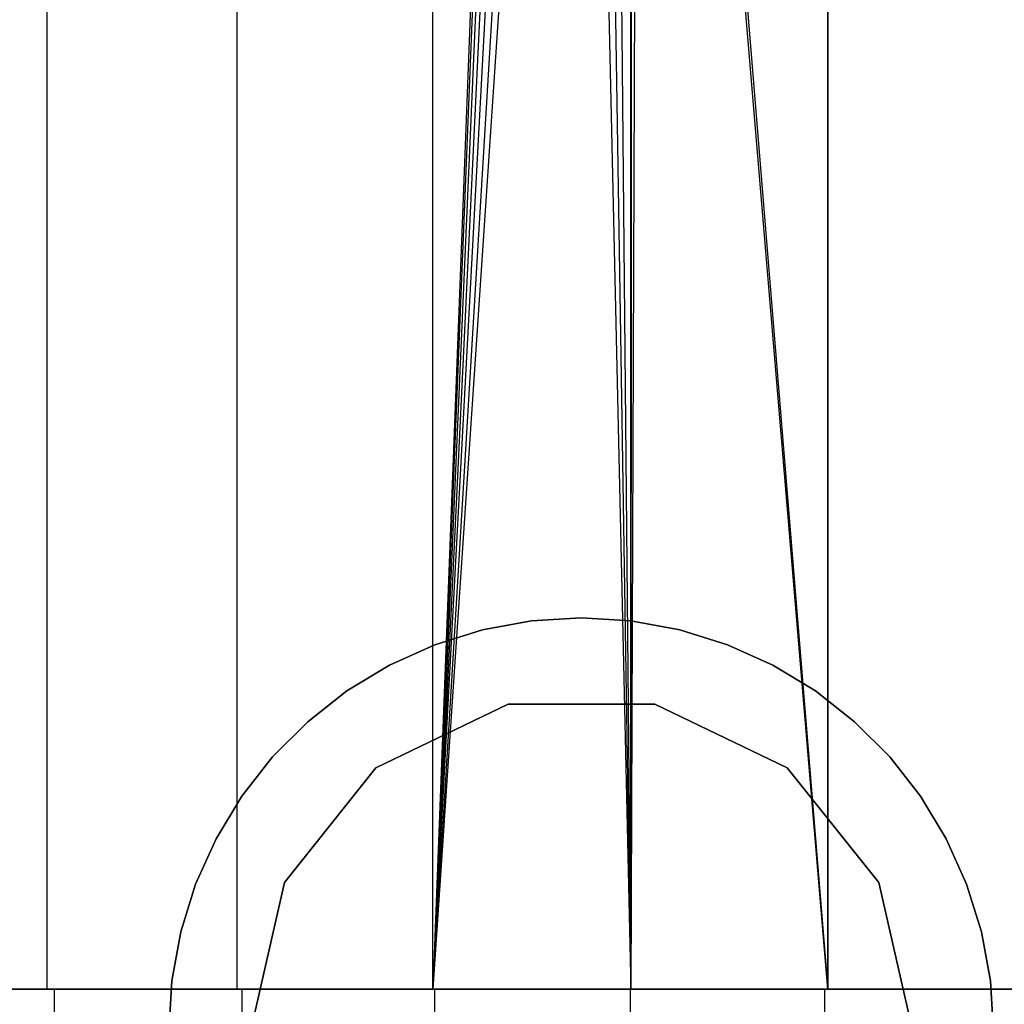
# Model space of a CAD drawing. Extents: x -1.48 to 1.48, y 1.73 to 4.61.
# Tile 3 of 5: x -0.54 to 0.4, y 2.23 to 3.17. Entities that reach past the tile are written whole.
import ezdxf

# ---------------------------------------------------------------- set-up
doc = ezdxf.new("R2010")
doc.units = 0
doc.header["$MEASUREMENT"] = 0
doc.layers.get('0').update_dxf_attribs({"color": 13, "linetype": 'CONTINUOUS'})

# ---------------------------------------------------------------- blocks, each defined once
blk = doc.blocks.new('ORLA-LED-M_STL')
at = {"color": 0}
for p, q in [((-0.50989, 2.24591, 5.2749), (-0.50989, 4.60811, 5.2749)), ((-0.50989, 2.24591, 5.2749), (-0.50989, 4.60811, 5.2749)), ((-0.50989, 2.24591, 8.04597), (-0.50989, 4.60811, 8.04597)), ((-0.50989, 2.24591, 8.04597), (-0.50989, 4.60811, 8.04597)), ((-0.32852, 2.24591, 5.22107), (-0.32852, 4.60811, 5.22107)), ((-0.32852, 2.24591, 5.22107), (-0.32852, 4.60811, 5.22107)), ((-0.32852, 2.24591, 8.0998), (-0.32852, 4.60811, 8.0998)), ((-0.32852, 2.24591, 8.0998), (-0.32852, 4.60811, 8.0998)), ((-0.14177, 2.24591, 5.19088), (-0.14177, 4.60811, 5.19088)), ((-0.14177, 2.24591, 5.19088), (-0.14177, 4.60811, 5.19088)), ((-0.14177, 2.24591, 8.12999), (-0.14177, 4.60811, 8.12999)), ((-0.14177, 2.24591, 8.12999), (-0.14177, 4.60811, 8.12999)), ((0.04732, 2.24591, 5.18481), (0.04732, 4.60811, 5.18481)), ((0.04732, 2.24591, 5.18481), (0.04732, 4.60811, 5.18481)), ((0.23563, 4.60811, 8.11789), (0.23563, 2.24591, 8.11789)), ((0.23563, 2.24591, 5.20298), (0.23563, 4.60811, 5.20298)), ((0.23563, 2.24591, 5.20298), (0.23563, 4.60811, 5.20298)), ((0.23563, 4.60811, 8.11789), (0.23563, 2.24591, 8.11789)), ((-0.05862, 4.40414, 8.13565), (-0.14177, 2.24591, 8.12999)), ((-0.05862, 4.40414, 8.13565), (-0.14177, 2.24591, 8.12999)), ((0.05862, 4.40414, 8.13565), (0.23563, 2.24591, 8.11789)), ((0.05862, 4.40414, 8.13565), (0.23563, 2.24591, 8.11789)), ((-0.05521, 4.39031, 8.13578), (-0.14177, 2.24591, 8.12999)), ((-0.05521, 4.39031, 8.13578), (-0.14177, 2.24591, 8.12999)), ((0.05521, 4.39031, 8.13578), (0.04732, 2.24591, 8.13605)), ((0.05521, 4.39031, 8.13578), (0.04732, 2.24591, 8.13605)), ((0.23563, 2.24591, 8.11789), (0.05521, 4.39031, 8.13578)), ((0.23563, 2.24591, 8.11789), (0.05521, 4.39031, 8.13578)), ((-0.0486, 4.37772, 8.13601), (-0.14177, 2.24591, 8.12999)), ((-0.0486, 4.37772, 8.13601), (-0.14177, 2.24591, 8.12999)), ((0.0486, 4.37772, 8.13601), (0.04732, 2.24591, 8.13605)), ((0.0486, 4.37772, 8.13601), (0.04732, 2.24591, 8.13605)), ((0.04732, 2.24591, 8.13605), (0.04732, 4.37593, 8.13605)), ((0.04732, 2.24591, 8.13605), (0.04732, 4.37593, 8.13605)), ((-0.03916, 4.36706, 8.13629), (-0.14177, 2.24591, 8.12999)), ((-0.03916, 4.36706, 8.13629), (-0.14177, 2.24591, 8.12999)), ((-0.14177, 2.24591, 8.12999), (-0.02744, 4.35897, 8.13656)), ((-0.14177, 2.24591, 8.12999), (-0.02744, 4.35897, 8.13656)), ((-0.01419, 4.35394, 8.13674), (-0.14177, 2.24591, 8.12999)), ((-0.01419, 4.35394, 8.13674), (-0.14177, 2.24591, 8.12999)), ((0.01411, 4.35392, 8.13674), (0.04732, 2.24591, 8.13605)), ((0.01411, 4.35392, 8.13674), (0.04732, 2.24591, 8.13605)), ((0.02744, 4.35897, 8.13656), (0.04732, 2.24591, 8.13605)), ((0.02744, 4.35897, 8.13656), (0.04732, 2.24591, 8.13605)), ((0, 4.35221, 8.13681), (-0.14177, 2.24591, 8.12999)), ((0, 4.35221, 8.13681), (-0.14177, 2.24591, 8.12999)), ((0, 4.35221, 8.13681), (0.04732, 2.24591, 8.13605)), ((0, 4.35221, 8.13681), (0.04732, 2.24591, 8.13605)), ((-0.04746, 2.59737, 37.86122), (-0.09422, 2.5888, 37.86122)), ((-0.09422, 2.5888, 38.25492), (-0.04746, 2.59737, 38.25492)), ((-0.04746, 2.59737, 37.86122), (-0.09422, 2.5888, 37.86122)), ((-0.09422, 2.5888, 38.25492), (-0.04746, 2.59737, 38.25492)), ((-0.09422, 2.5888, 0.45965), (-0.04746, 2.59737, 0.45965)), ((-0.04746, 2.59737, 0.06594), (-0.09422, 2.5888, 0.06594)), ((-0.09422, 2.5888, 0.45965), (-0.04746, 2.59737, 0.45965)), ((-0.04746, 2.59737, 0.06594), (-0.09422, 2.5888, 0.06594)), ((-0.04746, 2.59737, 38.25492), (0, 2.60024, 38.25492)), ((0, 2.60024, 37.86122), (-0.04746, 2.59737, 37.86122)), ((0, 2.60024, 37.86122), (-0.04746, 2.59737, 37.86122)), ((-0.04746, 2.59737, 38.25492), (0, 2.60024, 38.25492)), ((-0.04746, 2.59737, 0.45965), (0, 2.60024, 0.45965)), ((0, 2.60024, 0.06594), (-0.04746, 2.59737, 0.06594)), ((-0.04746, 2.59737, 0.45965), (0, 2.60024, 0.45965)), ((0, 2.60024, 0.06594), (-0.04746, 2.59737, 0.06594)), ((-0.04746, 2.59737, 37.86122), (-0.04746, 2.59737, 38.25492)), ((-0.04746, 2.59737, 37.86122), (-0.04746, 2.59737, 38.25492)), ((-0.04746, 2.59737, 0.45965), (-0.04746, 2.59737, 0.06594)), ((-0.04746, 2.59737, 0.45965), (-0.04746, 2.59737, 0.06594)), ((0, 2.60024, 37.86122), (0, 2.60024, 38.25492)), ((0.04746, 2.59737, 37.86122), (0, 2.60024, 37.86122)), ((0, 2.60024, 37.86122), (0, 2.60024, 38.25492)), ((0, 2.60024, 38.25492), (0.04746, 2.59737, 38.25492)), ((0.04746, 2.59737, 37.86122), (0, 2.60024, 37.86122)), ((0, 2.60024, 38.25492), (0.04746, 2.59737, 38.25492)), ((0, 2.60024, 0.45965), (0, 2.60024, 0.06594)), ((0, 2.60024, 0.45965), (0.04746, 2.59737, 0.45965)), ((0.04746, 2.59737, 0.06594), (0, 2.60024, 0.06594)), ((0, 2.60024, 0.45965), (0, 2.60024, 0.06594)), ((0, 2.60024, 0.45965), (0.04746, 2.59737, 0.45965)), ((0.04746, 2.59737, 0.06594), (0, 2.60024, 0.06594)), ((0.09422, 2.5888, 37.86122), (0.04746, 2.59737, 37.86122)), ((0.04746, 2.59737, 37.86122), (0.04746, 2.59737, 38.25492)), ((0.04746, 2.59737, 38.25492), (0.09422, 2.5888, 38.25492)), ((0.04746, 2.59737, 37.86122), (0.04746, 2.59737, 38.25492)), ((0.09422, 2.5888, 37.86122), (0.04746, 2.59737, 37.86122)), ((0.04746, 2.59737, 38.25492), (0.09422, 2.5888, 38.25492)), ((0.04746, 2.59737, 0.45965), (0.04746, 2.59737, 0.06594)), ((0.04746, 2.59737, 0.45965), (0.09422, 2.5888, 0.45965)), ((0.09422, 2.5888, 0.06594), (0.04746, 2.59737, 0.06594)), ((0.04746, 2.59737, 0.45965), (0.04746, 2.59737, 0.06594)), ((0.04746, 2.59737, 0.45965), (0.09422, 2.5888, 0.45965)), ((0.09422, 2.5888, 0.06594), (0.04746, 2.59737, 0.06594)), ((-0.09422, 2.5888, 37.86122), (-0.13961, 2.57465, 37.86122)), ((-0.13961, 2.57465, 38.25492), (-0.09422, 2.5888, 38.25492)), ((-0.09422, 2.5888, 37.86122), (-0.13961, 2.57465, 37.86122)), ((-0.13961, 2.57465, 38.25492), (-0.09422, 2.5888, 38.25492)), ((-0.13961, 2.57465, 0.45965), (-0.09422, 2.5888, 0.45965)), ((-0.09422, 2.5888, 0.06594), (-0.13961, 2.57465, 0.06594)), ((-0.13961, 2.57465, 0.45965), (-0.09422, 2.5888, 0.45965)), ((-0.09422, 2.5888, 0.06594), (-0.13961, 2.57465, 0.06594)), ((-0.09422, 2.5888, 37.86122), (-0.09422, 2.5888, 38.25492)), ((-0.09422, 2.5888, 37.86122), (-0.09422, 2.5888, 38.25492)), ((-0.09422, 2.5888, 0.45965), (-0.09422, 2.5888, 0.06594)), ((-0.09422, 2.5888, 0.45965), (-0.09422, 2.5888, 0.06594)), ((0.13961, 2.57465, 37.86122), (0.09422, 2.5888, 37.86122)), ((0.09422, 2.5888, 37.86122), (0.09422, 2.5888, 38.25492)), ((0.09422, 2.5888, 38.25492), (0.13961, 2.57465, 38.25492)), ((0.09422, 2.5888, 37.86122), (0.09422, 2.5888, 38.25492)), ((0.13961, 2.57465, 37.86122), (0.09422, 2.5888, 37.86122)), ((0.09422, 2.5888, 38.25492), (0.13961, 2.57465, 38.25492)), ((0.09422, 2.5888, 0.45965), (0.09422, 2.5888, 0.06594)), ((0.09422, 2.5888, 0.45965), (0.13961, 2.57465, 0.45965)), ((0.13961, 2.57465, 0.06594), (0.09422, 2.5888, 0.06594)), ((0.09422, 2.5888, 0.45965), (0.09422, 2.5888, 0.06594)), ((0.09422, 2.5888, 0.45965), (0.13961, 2.57465, 0.45965)), ((0.13961, 2.57465, 0.06594), (0.09422, 2.5888, 0.06594)), ((-0.13961, 2.57465, 37.86122), (-0.18296, 2.55514, 37.86122)), ((-0.18296, 2.55514, 38.25492), (-0.13961, 2.57465, 38.25492)), ((-0.13961, 2.57465, 37.86122), (-0.18296, 2.55514, 37.86122)), ((-0.18296, 2.55514, 38.25492), (-0.13961, 2.57465, 38.25492)), ((-0.18296, 2.55514, 0.45965), (-0.13961, 2.57465, 0.45965)), ((-0.13961, 2.57465, 0.06594), (-0.18296, 2.55514, 0.06594)), ((-0.18296, 2.55514, 0.45965), (-0.13961, 2.57465, 0.45965)), ((-0.13961, 2.57465, 0.06594), (-0.18296, 2.55514, 0.06594)), ((-0.13961, 2.57465, 37.86122), (-0.13961, 2.57465, 38.25492)), ((-0.13961, 2.57465, 37.86122), (-0.13961, 2.57465, 38.25492)), ((-0.13961, 2.57465, 0.45965), (-0.13961, 2.57465, 0.06594)), ((-0.13961, 2.57465, 0.45965), (-0.13961, 2.57465, 0.06594)), ((0.18296, 2.55514, 37.86122), (0.13961, 2.57465, 37.86122)), ((0.13961, 2.57465, 37.86122), (0.13961, 2.57465, 38.25492)), ((0.13961, 2.57465, 38.25492), (0.18296, 2.55514, 38.25492)), ((0.13961, 2.57465, 37.86122), (0.13961, 2.57465, 38.25492)), ((0.18296, 2.55514, 37.86122), (0.13961, 2.57465, 37.86122)), ((0.13961, 2.57465, 38.25492), (0.18296, 2.55514, 38.25492)), ((0.13961, 2.57465, 0.45965), (0.13961, 2.57465, 0.06594)), ((0.13961, 2.57465, 0.45965), (0.18296, 2.55514, 0.45965)), ((0.18296, 2.55514, 0.06594), (0.13961, 2.57465, 0.06594)), ((0.13961, 2.57465, 0.45965), (0.13961, 2.57465, 0.06594)), ((0.13961, 2.57465, 0.45965), (0.18296, 2.55514, 0.45965)), ((0.18296, 2.55514, 0.06594), (0.13961, 2.57465, 0.06594)), ((-0.18296, 2.55514, 37.86122), (-0.22365, 2.53055, 37.86122)), ((-0.22365, 2.53055, 38.25492), (-0.18296, 2.55514, 38.25492)), ((-0.18296, 2.55514, 37.86122), (-0.22365, 2.53055, 37.86122)), ((-0.22365, 2.53055, 38.25492), (-0.18296, 2.55514, 38.25492)), ((-0.22365, 2.53055, 0.45965), (-0.18296, 2.55514, 0.45965)), ((-0.18296, 2.55514, 0.06594), (-0.22365, 2.53055, 0.06594)), ((-0.22365, 2.53055, 0.45965), (-0.18296, 2.55514, 0.45965)), ((-0.18296, 2.55514, 0.06594), (-0.22365, 2.53055, 0.06594)), ((-0.18296, 2.55514, 37.86122), (-0.18296, 2.55514, 38.25492)), ((-0.18296, 2.55514, 37.86122), (-0.18296, 2.55514, 38.25492)), ((-0.18296, 2.55514, 0.45965), (-0.18296, 2.55514, 0.06594)), ((-0.18296, 2.55514, 0.45965), (-0.18296, 2.55514, 0.06594)), ((0.22365, 2.53055, 37.86122), (0.18296, 2.55514, 37.86122)), ((0.18296, 2.55514, 37.86122), (0.18296, 2.55514, 38.25492)), ((0.18296, 2.55514, 38.25492), (0.22365, 2.53055, 38.25492)), ((0.18296, 2.55514, 37.86122), (0.18296, 2.55514, 38.25492)), ((0.22365, 2.53055, 37.86122), (0.18296, 2.55514, 37.86122)), ((0.18296, 2.55514, 38.25492), (0.22365, 2.53055, 38.25492)), ((0.18296, 2.55514, 0.45965), (0.18296, 2.55514, 0.06594)), ((0.18296, 2.55514, 0.45965), (0.22365, 2.53055, 0.45965)), ((0.22365, 2.53055, 0.06594), (0.18296, 2.55514, 0.06594)), ((0.18296, 2.55514, 0.45965), (0.18296, 2.55514, 0.06594)), ((0.18296, 2.55514, 0.45965), (0.22365, 2.53055, 0.45965)), ((0.22365, 2.53055, 0.06594), (0.18296, 2.55514, 0.06594)), ((-0.22365, 2.53055, 37.86122), (-0.26107, 2.50123, 37.86122)), ((-0.26107, 2.50123, 38.25492), (-0.22365, 2.53055, 38.25492)), ((-0.22365, 2.53055, 37.86122), (-0.26107, 2.50123, 37.86122)), ((-0.26107, 2.50123, 38.25492), (-0.22365, 2.53055, 38.25492)), ((-0.26107, 2.50123, 0.45965), (-0.22365, 2.53055, 0.45965)), ((-0.22365, 2.53055, 0.06594), (-0.26107, 2.50123, 0.06594)), ((-0.26107, 2.50123, 0.45965), (-0.22365, 2.53055, 0.45965)), ((-0.22365, 2.53055, 0.06594), (-0.26107, 2.50123, 0.06594)), ((-0.22365, 2.53055, 37.86122), (-0.22365, 2.53055, 38.25492)), ((-0.22365, 2.53055, 37.86122), (-0.22365, 2.53055, 38.25492)), ((-0.22365, 2.53055, 0.45965), (-0.22365, 2.53055, 0.06594)), ((-0.22365, 2.53055, 0.45965), (-0.22365, 2.53055, 0.06594)), ((0.26107, 2.50123, 37.86122), (0.22365, 2.53055, 37.86122)), ((0.22365, 2.53055, 37.86122), (0.22365, 2.53055, 38.25492)), ((0.22365, 2.53055, 38.25492), (0.26107, 2.50123, 38.25492)), ((0.22365, 2.53055, 37.86122), (0.22365, 2.53055, 38.25492)), ((0.26107, 2.50123, 37.86122), (0.22365, 2.53055, 37.86122)), ((0.22365, 2.53055, 38.25492), (0.26107, 2.50123, 38.25492)), ((0.22365, 2.53055, 0.45965), (0.22365, 2.53055, 0.06594)), ((0.22365, 2.53055, 0.45965), (0.26107, 2.50123, 0.45965)), ((0.26107, 2.50123, 0.06594), (0.22365, 2.53055, 0.06594)), ((0.22365, 2.53055, 0.45965), (0.22365, 2.53055, 0.06594)), ((0.22365, 2.53055, 0.45965), (0.26107, 2.50123, 0.45965)), ((0.26107, 2.50123, 0.06594), (0.22365, 2.53055, 0.06594)), ((-0.0697, 2.51807, 0.45965), (-0.19599, 2.45725, 0.45965)), ((-0.19599, 2.45725, 37.86122), (-0.0697, 2.51807, 37.86122)), ((-0.19599, 2.45725, 37.86122), (-0.0697, 2.51807, 37.86122)), ((-0.0697, 2.51807, 0.45965), (-0.19599, 2.45725, 0.45965)), ((0.07047, 2.51807, 0.45965), (-0.0697, 2.51807, 0.45965)), ((-0.0697, 2.51807, 0.45965), (-0.0697, 2.51807, 37.86122)), ((-0.0697, 2.51807, 37.86122), (0.07047, 2.51807, 37.86122)), ((-0.0697, 2.51807, 0.45965), (-0.0697, 2.51807, 37.86122)), ((-0.0697, 2.51807, 37.86122), (0.07047, 2.51807, 37.86122)), ((0.07047, 2.51807, 0.45965), (-0.0697, 2.51807, 0.45965)), ((0.19676, 2.45725, 0.45965), (0.07047, 2.51807, 0.45965)), ((0.07047, 2.51807, 0.45965), (0.07047, 2.51807, 37.86122)), ((0.07047, 2.51807, 37.86122), (0.19676, 2.45725, 37.86122)), ((0.07047, 2.51807, 0.45965), (0.07047, 2.51807, 37.86122)), ((0.07047, 2.51807, 37.86122), (0.19676, 2.45725, 37.86122)), ((0.19676, 2.45725, 0.45965), (0.07047, 2.51807, 0.45965)), ((-0.26107, 2.50123, 37.86122), (-0.29469, 2.46761, 37.86122)), ((-0.29469, 2.46761, 38.25492), (-0.26107, 2.50123, 38.25492)), ((-0.26107, 2.50123, 37.86122), (-0.29469, 2.46761, 37.86122)), ((-0.29469, 2.46761, 38.25492), (-0.26107, 2.50123, 38.25492)), ((-0.29469, 2.46761, 0.45965), (-0.26107, 2.50123, 0.45965)), ((-0.26107, 2.50123, 0.06594), (-0.29469, 2.46761, 0.06594)), ((-0.29469, 2.46761, 0.45965), (-0.26107, 2.50123, 0.45965)), ((-0.26107, 2.50123, 0.06594), (-0.29469, 2.46761, 0.06594)), ((-0.26107, 2.50123, 37.86122), (-0.26107, 2.50123, 38.25492)), ((-0.26107, 2.50123, 37.86122), (-0.26107, 2.50123, 38.25492)), ((-0.26107, 2.50123, 0.45965), (-0.26107, 2.50123, 0.06594)), ((-0.26107, 2.50123, 0.45965), (-0.26107, 2.50123, 0.06594)), ((0.29469, 2.46761, 37.86122), (0.26107, 2.50123, 37.86122)), ((0.26107, 2.50123, 37.86122), (0.26107, 2.50123, 38.25492)), ((0.26107, 2.50123, 38.25492), (0.29469, 2.46761, 38.25492)), ((0.26107, 2.50123, 37.86122), (0.26107, 2.50123, 38.25492)), ((0.29469, 2.46761, 37.86122), (0.26107, 2.50123, 37.86122)), ((0.26107, 2.50123, 38.25492), (0.29469, 2.46761, 38.25492)), ((0.26107, 2.50123, 0.45965), (0.26107, 2.50123, 0.06594)), ((0.26107, 2.50123, 0.45965), (0.29469, 2.46761, 0.45965)), ((0.29469, 2.46761, 0.06594), (0.26107, 2.50123, 0.06594)), ((0.26107, 2.50123, 0.45965), (0.26107, 2.50123, 0.06594)), ((0.26107, 2.50123, 0.45965), (0.29469, 2.46761, 0.45965)), ((0.29469, 2.46761, 0.06594), (0.26107, 2.50123, 0.06594)), ((-0.29469, 2.46761, 37.86122), (-0.32401, 2.43019, 37.86122)), ((-0.32401, 2.43019, 38.25492), (-0.29469, 2.46761, 38.25492)), ((-0.29469, 2.46761, 37.86122), (-0.32401, 2.43019, 37.86122)), ((-0.32401, 2.43019, 38.25492), (-0.29469, 2.46761, 38.25492)), ((-0.32401, 2.43019, 0.45965), (-0.29469, 2.46761, 0.45965)), ((-0.29469, 2.46761, 0.06594), (-0.32401, 2.43019, 0.06594)), ((-0.32401, 2.43019, 0.45965), (-0.29469, 2.46761, 0.45965)), ((-0.29469, 2.46761, 0.06594), (-0.32401, 2.43019, 0.06594)), ((-0.29469, 2.46761, 37.86122), (-0.29469, 2.46761, 38.25492)), ((-0.29469, 2.46761, 37.86122), (-0.29469, 2.46761, 38.25492)), ((-0.29469, 2.46761, 0.45965), (-0.29469, 2.46761, 0.06594)), ((-0.29469, 2.46761, 0.45965), (-0.29469, 2.46761, 0.06594)), ((0.32401, 2.43019, 37.86122), (0.29469, 2.46761, 37.86122)), ((0.29469, 2.46761, 37.86122), (0.29469, 2.46761, 38.25492)), ((0.29469, 2.46761, 38.25492), (0.32401, 2.43019, 38.25492)), ((0.29469, 2.46761, 37.86122), (0.29469, 2.46761, 38.25492)), ((0.32401, 2.43019, 37.86122), (0.29469, 2.46761, 37.86122)), ((0.29469, 2.46761, 38.25492), (0.32401, 2.43019, 38.25492)), ((0.29469, 2.46761, 0.45965), (0.29469, 2.46761, 0.06594)), ((0.29469, 2.46761, 0.45965), (0.32401, 2.43019, 0.45965)), ((0.32401, 2.43019, 0.06594), (0.29469, 2.46761, 0.06594)), ((0.29469, 2.46761, 0.45965), (0.29469, 2.46761, 0.06594)), ((0.29469, 2.46761, 0.45965), (0.32401, 2.43019, 0.45965)), ((0.32401, 2.43019, 0.06594), (0.29469, 2.46761, 0.06594)), ((-0.19599, 2.45725, 0.45965), (-0.28339, 2.34766, 0.45965)), ((-0.28339, 2.34766, 37.86122), (-0.19599, 2.45725, 37.86122)), ((-0.28339, 2.34766, 37.86122), (-0.19599, 2.45725, 37.86122)), ((-0.19599, 2.45725, 0.45965), (-0.28339, 2.34766, 0.45965)), ((-0.19599, 2.45725, 0.45965), (-0.19599, 2.45725, 37.86122)), ((-0.19599, 2.45725, 0.45965), (-0.19599, 2.45725, 37.86122)), ((0.28415, 2.34766, 0.45965), (0.19676, 2.45725, 0.45965)), ((0.19676, 2.45725, 0.45965), (0.19676, 2.45725, 37.86122)), ((0.19676, 2.45725, 37.86122), (0.28415, 2.34766, 37.86122)), ((0.19676, 2.45725, 0.45965), (0.19676, 2.45725, 37.86122)), ((0.19676, 2.45725, 37.86122), (0.28415, 2.34766, 37.86122)), ((0.28415, 2.34766, 0.45965), (0.19676, 2.45725, 0.45965)), ((-0.32401, 2.43019, 37.86122), (-0.3486, 2.3895, 37.86122)), ((-0.3486, 2.3895, 38.25492), (-0.32401, 2.43019, 38.25492)), ((-0.32401, 2.43019, 37.86122), (-0.3486, 2.3895, 37.86122)), ((-0.3486, 2.3895, 38.25492), (-0.32401, 2.43019, 38.25492)), ((-0.3486, 2.3895, 0.45965), (-0.32401, 2.43019, 0.45965)), ((-0.32401, 2.43019, 0.06594), (-0.3486, 2.3895, 0.06594)), ((-0.3486, 2.3895, 0.45965), (-0.32401, 2.43019, 0.45965)), ((-0.32401, 2.43019, 0.06594), (-0.3486, 2.3895, 0.06594)), ((-0.32401, 2.43019, 37.86122), (-0.32401, 2.43019, 38.25492)), ((-0.32401, 2.43019, 37.86122), (-0.32401, 2.43019, 38.25492)), ((-0.32401, 2.43019, 0.45965), (-0.32401, 2.43019, 0.06594)), ((-0.32401, 2.43019, 0.45965), (-0.32401, 2.43019, 0.06594)), ((0.3486, 2.3895, 37.86122), (0.32401, 2.43019, 37.86122)), ((0.32401, 2.43019, 37.86122), (0.32401, 2.43019, 38.25492)), ((0.32401, 2.43019, 38.25492), (0.3486, 2.3895, 38.25492)), ((0.32401, 2.43019, 37.86122), (0.32401, 2.43019, 38.25492)), ((0.3486, 2.3895, 37.86122), (0.32401, 2.43019, 37.86122)), ((0.32401, 2.43019, 38.25492), (0.3486, 2.3895, 38.25492)), ((0.32401, 2.43019, 0.45965), (0.32401, 2.43019, 0.06594)), ((0.32401, 2.43019, 0.45965), (0.3486, 2.3895, 0.45965)), ((0.3486, 2.3895, 0.06594), (0.32401, 2.43019, 0.06594)), ((0.32401, 2.43019, 0.45965), (0.32401, 2.43019, 0.06594)), ((0.32401, 2.43019, 0.45965), (0.3486, 2.3895, 0.45965)), ((0.3486, 2.3895, 0.06594), (0.32401, 2.43019, 0.06594)), ((-0.3486, 2.3895, 37.86122), (-0.36812, 2.34615, 37.86122)), ((-0.36812, 2.34615, 38.25492), (-0.3486, 2.3895, 38.25492)), ((-0.3486, 2.3895, 37.86122), (-0.36812, 2.34615, 37.86122)), ((-0.36812, 2.34615, 38.25492), (-0.3486, 2.3895, 38.25492)), ((-0.36812, 2.34615, 0.45965), (-0.3486, 2.3895, 0.45965)), ((-0.3486, 2.3895, 0.06594), (-0.36812, 2.34615, 0.06594)), ((-0.36812, 2.34615, 0.45965), (-0.3486, 2.3895, 0.45965)), ((-0.3486, 2.3895, 0.06594), (-0.36812, 2.34615, 0.06594)), ((-0.3486, 2.3895, 37.86122), (-0.3486, 2.3895, 38.25492)), ((-0.3486, 2.3895, 37.86122), (-0.3486, 2.3895, 38.25492)), ((-0.3486, 2.3895, 0.45965), (-0.3486, 2.3895, 0.06594)), ((-0.3486, 2.3895, 0.45965), (-0.3486, 2.3895, 0.06594)), ((0.36812, 2.34615, 37.86122), (0.3486, 2.3895, 37.86122)), ((0.3486, 2.3895, 37.86122), (0.3486, 2.3895, 38.25492)), ((0.3486, 2.3895, 38.25492), (0.36812, 2.34615, 38.25492)), ((0.3486, 2.3895, 37.86122), (0.3486, 2.3895, 38.25492)), ((0.36812, 2.34615, 37.86122), (0.3486, 2.3895, 37.86122)), ((0.3486, 2.3895, 38.25492), (0.36812, 2.34615, 38.25492)), ((0.3486, 2.3895, 0.45965), (0.3486, 2.3895, 0.06594)), ((0.3486, 2.3895, 0.45965), (0.36812, 2.34615, 0.45965)), ((0.36812, 2.34615, 0.06594), (0.3486, 2.3895, 0.06594)), ((0.3486, 2.3895, 0.45965), (0.3486, 2.3895, 0.06594)), ((0.3486, 2.3895, 0.45965), (0.36812, 2.34615, 0.45965)), ((0.36812, 2.34615, 0.06594), (0.3486, 2.3895, 0.06594)), ((-0.36812, 2.34615, 37.86122), (-0.38226, 2.30076, 37.86122)), ((-0.38226, 2.30076, 38.25492), (-0.36812, 2.34615, 38.25492)), ((-0.36812, 2.34615, 37.86122), (-0.38226, 2.30076, 37.86122)), ((-0.38226, 2.30076, 38.25492), (-0.36812, 2.34615, 38.25492)), ((-0.38226, 2.30076, 0.45965), (-0.36812, 2.34615, 0.45965)), ((-0.36812, 2.34615, 0.06594), (-0.38226, 2.30076, 0.06594)), ((-0.38226, 2.30076, 0.45965), (-0.36812, 2.34615, 0.45965)), ((-0.36812, 2.34615, 0.06594), (-0.38226, 2.30076, 0.06594)), ((-0.36812, 2.34615, 37.86122), (-0.36812, 2.34615, 38.25492)), ((-0.36812, 2.34615, 37.86122), (-0.36812, 2.34615, 38.25492)), ((-0.36812, 2.34615, 0.45965), (-0.36812, 2.34615, 0.06594)), ((-0.36812, 2.34615, 0.45965), (-0.36812, 2.34615, 0.06594)), ((-0.28339, 2.34766, 0.45965), (-0.31458, 2.21101, 0.45965)), ((-0.31458, 2.21101, 37.86122), (-0.28339, 2.34766, 37.86122)), ((-0.31458, 2.21101, 37.86122), (-0.28339, 2.34766, 37.86122)), ((-0.28339, 2.34766, 0.45965), (-0.31458, 2.21101, 0.45965)), ((-0.28339, 2.34766, 0.45965), (-0.28339, 2.34766, 37.86122)), ((-0.28339, 2.34766, 0.45965), (-0.28339, 2.34766, 37.86122)), ((0.31534, 2.21101, 0.45965), (0.28415, 2.34766, 0.45965)), ((0.28415, 2.34766, 0.45965), (0.28415, 2.34766, 37.86122)), ((0.28415, 2.34766, 37.86122), (0.31534, 2.21101, 37.86122)), ((0.28415, 2.34766, 0.45965), (0.28415, 2.34766, 37.86122)), ((0.28415, 2.34766, 37.86122), (0.31534, 2.21101, 37.86122)), ((0.31534, 2.21101, 0.45965), (0.28415, 2.34766, 0.45965)), ((0.38226, 2.30076, 37.86122), (0.36812, 2.34615, 37.86122)), ((0.36812, 2.34615, 37.86122), (0.36812, 2.34615, 38.25492)), ((0.36812, 2.34615, 38.25492), (0.38226, 2.30076, 38.25492)), ((0.36812, 2.34615, 37.86122), (0.36812, 2.34615, 38.25492)), ((0.38226, 2.30076, 37.86122), (0.36812, 2.34615, 37.86122)), ((0.36812, 2.34615, 38.25492), (0.38226, 2.30076, 38.25492)), ((0.36812, 2.34615, 0.45965), (0.36812, 2.34615, 0.06594)), ((0.36812, 2.34615, 0.45965), (0.38226, 2.30076, 0.45965)), ((0.38226, 2.30076, 0.06594), (0.36812, 2.34615, 0.06594)), ((0.36812, 2.34615, 0.45965), (0.36812, 2.34615, 0.06594)), ((0.36812, 2.34615, 0.45965), (0.38226, 2.30076, 0.45965)), ((0.38226, 2.30076, 0.06594), (0.36812, 2.34615, 0.06594)), ((-0.38226, 2.30076, 37.86122), (-0.39083, 2.25399, 37.86122)), ((-0.39083, 2.25399, 38.25492), (-0.38226, 2.30076, 38.25492)), ((-0.38226, 2.30076, 37.86122), (-0.39083, 2.25399, 37.86122)), ((-0.39083, 2.25399, 38.25492), (-0.38226, 2.30076, 38.25492)), ((-0.39083, 2.25399, 0.45965), (-0.38226, 2.30076, 0.45965)), ((-0.38226, 2.30076, 0.06594), (-0.39083, 2.25399, 0.06594)), ((-0.39083, 2.25399, 0.45965), (-0.38226, 2.30076, 0.45965)), ((-0.38226, 2.30076, 0.06594), (-0.39083, 2.25399, 0.06594)), ((-0.38226, 2.30076, 37.86122), (-0.38226, 2.30076, 38.25492)), ((-0.38226, 2.30076, 37.86122), (-0.38226, 2.30076, 38.25492)), ((-0.38226, 2.30076, 0.45965), (-0.38226, 2.30076, 0.06594)), ((-0.38226, 2.30076, 0.45965), (-0.38226, 2.30076, 0.06594)), ((0.39083, 2.25399, 37.86122), (0.38226, 2.30076, 37.86122)), ((0.38226, 2.30076, 37.86122), (0.38226, 2.30076, 38.25492)), ((0.38226, 2.30076, 38.25492), (0.39083, 2.25399, 38.25492)), ((0.38226, 2.30076, 37.86122), (0.38226, 2.30076, 38.25492)), ((0.39083, 2.25399, 37.86122), (0.38226, 2.30076, 37.86122)), ((0.38226, 2.30076, 38.25492), (0.39083, 2.25399, 38.25492)), ((0.38226, 2.30076, 0.45965), (0.38226, 2.30076, 0.06594)), ((0.38226, 2.30076, 0.45965), (0.39083, 2.25399, 0.45965)), ((0.39083, 2.25399, 0.06594), (0.38226, 2.30076, 0.06594)), ((0.38226, 2.30076, 0.45965), (0.38226, 2.30076, 0.06594)), ((0.38226, 2.30076, 0.45965), (0.39083, 2.25399, 0.45965)), ((0.39083, 2.25399, 0.06594), (0.38226, 2.30076, 0.06594)), ((-0.39083, 2.25399, 37.86122), (-0.3937, 2.20654, 37.86122)), ((-0.3937, 2.20654, 38.25492), (-0.39083, 2.25399, 38.25492)), ((-0.39083, 2.25399, 37.86122), (-0.3937, 2.20654, 37.86122)), ((-0.3937, 2.20654, 38.25492), (-0.39083, 2.25399, 38.25492)), ((-0.3937, 2.20654, 0.45965), (-0.39083, 2.25399, 0.45965)), ((-0.39083, 2.25399, 0.06594), (-0.3937, 2.20654, 0.06594)), ((-0.3937, 2.20654, 0.45965), (-0.39083, 2.25399, 0.45965)), ((-0.39083, 2.25399, 0.06594), (-0.3937, 2.20654, 0.06594)), ((-0.39083, 2.25399, 37.86122), (-0.39083, 2.25399, 38.25492)), ((-0.39083, 2.25399, 37.86122), (-0.39083, 2.25399, 38.25492)), ((-0.39083, 2.25399, 0.45965), (-0.39083, 2.25399, 0.06594)), ((-0.39083, 2.25399, 0.45965), (-0.39083, 2.25399, 0.06594)), ((0.3937, 2.20654, 37.86122), (0.39083, 2.25399, 37.86122)), ((0.39083, 2.25399, 37.86122), (0.39083, 2.25399, 38.25492)), ((0.39083, 2.25399, 38.25492), (0.3937, 2.20654, 38.25492)), ((0.39083, 2.25399, 37.86122), (0.39083, 2.25399, 38.25492)), ((0.3937, 2.20654, 37.86122), (0.39083, 2.25399, 37.86122)), ((0.39083, 2.25399, 38.25492), (0.3937, 2.20654, 38.25492)), ((0.39083, 2.25399, 0.45965), (0.39083, 2.25399, 0.06594)), ((0.39083, 2.25399, 0.45965), (0.3937, 2.20654, 0.45965)), ((0.3937, 2.20654, 0.06594), (0.39083, 2.25399, 0.06594)), ((0.39083, 2.25399, 0.45965), (0.39083, 2.25399, 0.06594)), ((0.39083, 2.25399, 0.45965), (0.3937, 2.20654, 0.45965)), ((0.3937, 2.20654, 0.06594), (0.39083, 2.25399, 0.06594)), ((-0.50989, 2.24591, 5.2749), (-0.68288, 2.24591, 5.35148)), ((-0.68288, 2.24591, 7.96939), (-0.50989, 2.24591, 8.04597)), ((-0.50989, 2.24591, 5.2749), (-0.68288, 2.24591, 5.35148)), ((-0.68288, 2.24591, 7.96939), (-0.50989, 2.24591, 8.04597)), ((-0.67378, 2.24591, 5.36893), (-0.50309, 2.24591, 5.29337)), ((-0.50309, 2.24591, 8.02749), (-0.67378, 2.24591, 7.95194)), ((-0.50309, 2.24591, 8.02749), (-0.67378, 2.24591, 7.95194)), ((-0.67378, 2.24591, 5.36893), (-0.50309, 2.24591, 5.29337)), ((-0.32852, 2.24591, 5.22107), (-0.50989, 2.24591, 5.2749)), ((-0.50989, 2.24591, 8.04597), (-0.32852, 2.24591, 8.0998)), ((-0.32852, 2.24591, 5.22107), (-0.50989, 2.24591, 5.2749)), ((-0.50989, 2.24591, 8.04597), (-0.32852, 2.24591, 8.0998)), ((-0.50309, 2.24591, 5.29337), (-0.50309, 2.16717, 5.29337)), ((-0.50309, 2.24591, 5.29337), (-0.32414, 2.24591, 5.24026)), ((-0.50309, 2.24591, 5.29337), (-0.50309, 2.16717, 5.29337)), ((-0.32414, 2.24591, 8.0806), (-0.50309, 2.24591, 8.02749)), ((-0.50309, 2.24591, 8.02749), (-0.50309, 2.16717, 8.02749)), ((-0.50309, 2.24591, 8.02749), (-0.50309, 2.16717, 8.02749)), ((-0.32414, 2.24591, 8.0806), (-0.50309, 2.24591, 8.02749)), ((-0.50309, 2.24591, 5.29337), (-0.32414, 2.24591, 5.24026)), ((-0.14177, 2.24591, 5.19088), (-0.32852, 2.24591, 5.22107)), ((-0.32852, 2.24591, 8.0998), (-0.14177, 2.24591, 8.12999)), ((-0.14177, 2.24591, 5.19088), (-0.32852, 2.24591, 5.22107)), ((-0.32852, 2.24591, 8.0998), (-0.14177, 2.24591, 8.12999)), ((-0.32414, 2.24591, 5.24026), (-0.32414, 2.16717, 5.24026)), ((-0.32414, 2.24591, 5.24026), (-0.13988, 2.24591, 5.21047)), ((-0.32414, 2.24591, 5.24026), (-0.32414, 2.16717, 5.24026)), ((-0.13988, 2.24591, 8.11039), (-0.32414, 2.24591, 8.0806)), ((-0.32414, 2.24591, 8.0806), (-0.32414, 2.16717, 8.0806)), ((-0.32414, 2.24591, 8.0806), (-0.32414, 2.16717, 8.0806)), ((-0.13988, 2.24591, 8.11039), (-0.32414, 2.24591, 8.0806)), ((-0.32414, 2.24591, 5.24026), (-0.13988, 2.24591, 5.21047)), ((-0.14177, 2.24591, 8.12999), (0.04732, 2.24591, 8.13605)), ((0.04732, 2.24591, 5.18481), (-0.14177, 2.24591, 5.19088)), ((0.04732, 2.24591, 5.18481), (-0.14177, 2.24591, 5.19088)), ((-0.14177, 2.24591, 8.12999), (0.04732, 2.24591, 8.13605)), ((-0.13988, 2.24591, 5.21047), (-0.13988, 2.16717, 5.21047)), ((-0.13988, 2.24591, 5.21047), (0.04669, 2.24591, 5.20449)), ((-0.13988, 2.24591, 5.21047), (-0.13988, 2.16717, 5.21047)), ((0.04669, 2.24591, 8.11638), (-0.13988, 2.24591, 8.11039)), ((-0.13988, 2.24591, 8.11039), (-0.13988, 2.16717, 8.11039)), ((-0.13988, 2.24591, 8.11039), (-0.13988, 2.16717, 8.11039)), ((0.04669, 2.24591, 8.11638), (-0.13988, 2.24591, 8.11039)), ((-0.13988, 2.24591, 5.21047), (0.04669, 2.24591, 5.20449)), ((0.04669, 2.24591, 5.20449), (0.04669, 2.16717, 5.20449)), ((0.04669, 2.24591, 5.20449), (0.23249, 2.24591, 5.22241)), ((0.04669, 2.24591, 5.20449), (0.04669, 2.16717, 5.20449)), ((0.23249, 2.24591, 8.09845), (0.04669, 2.24591, 8.11638)), ((0.04669, 2.24591, 8.11638), (0.04669, 2.16717, 8.11638)), ((0.04669, 2.24591, 8.11638), (0.04669, 2.16717, 8.11638)), ((0.23249, 2.24591, 8.09845), (0.04669, 2.24591, 8.11638)), ((0.04669, 2.24591, 5.20449), (0.23249, 2.24591, 5.22241)), ((0.04732, 2.24591, 8.13605), (0.23563, 2.24591, 8.11789)), ((0.23563, 2.24591, 5.20298), (0.04732, 2.24591, 5.18481)), ((0.23563, 2.24591, 5.20298), (0.04732, 2.24591, 5.18481)), ((0.04732, 2.24591, 8.13605), (0.23563, 2.24591, 8.11789)), ((0.23249, 2.24591, 5.22241), (0.23249, 2.16717, 5.22241)), ((0.23249, 2.24591, 5.22241), (0.41447, 2.24591, 5.26395)), ((0.23249, 2.24591, 5.22241), (0.23249, 2.16717, 5.22241)), ((0.41447, 2.24591, 8.05692), (0.23249, 2.24591, 8.09845)), ((0.23249, 2.24591, 8.09845), (0.23249, 2.16717, 8.09845)), ((0.23249, 2.24591, 8.09845), (0.23249, 2.16717, 8.09845)), ((0.41447, 2.24591, 8.05692), (0.23249, 2.24591, 8.09845)), ((0.23249, 2.24591, 5.22241), (0.41447, 2.24591, 5.26395)), ((0.42007, 2.24591, 5.24508), (0.23563, 2.24591, 5.20298)), ((0.23563, 2.24591, 8.11789), (0.42007, 2.24591, 8.07579)), ((0.42007, 2.24591, 5.24508), (0.23563, 2.24591, 5.20298)), ((0.23563, 2.24591, 8.11789), (0.42007, 2.24591, 8.07579))]:
    blk.add_line(p, q, dxfattribs=at)

msp = doc.modelspace()

# ---------------------------------------------------------------- block references
at = {"color": 0}
msp.add_blockref('ORLA-LED-M_STL', (0, 0), dxfattribs=at)

doc.saveas('drawing.dxf')
